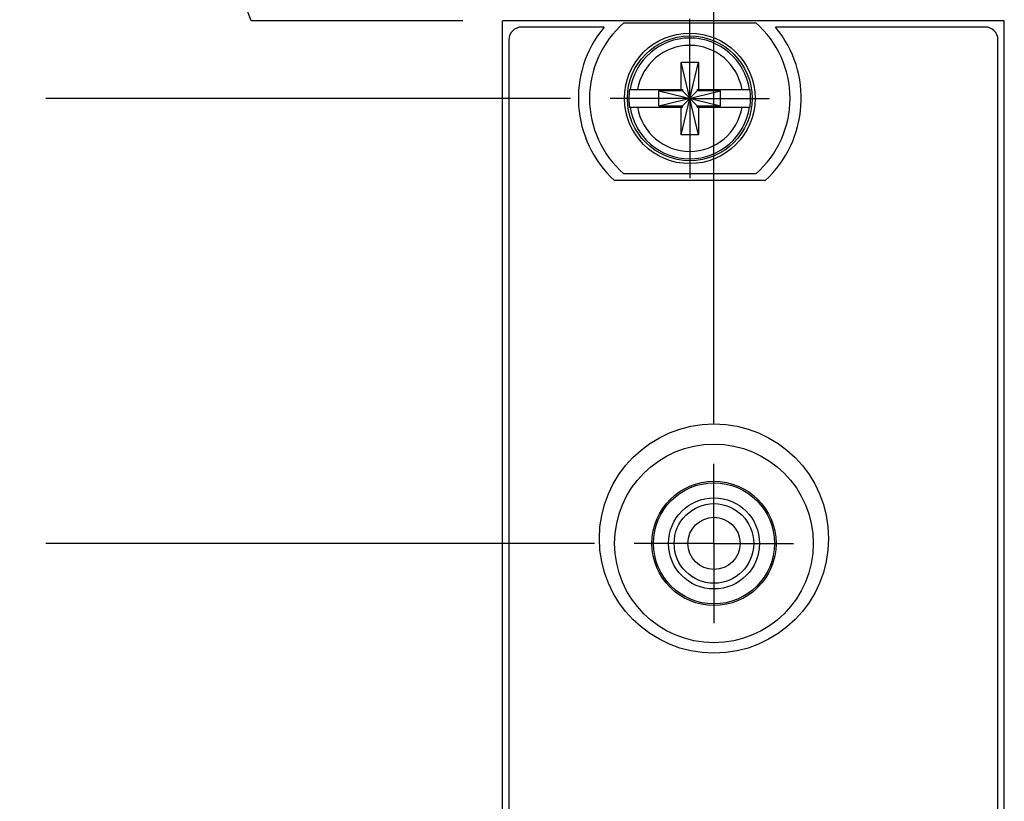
# Model space of a CAD drawing. Header units: inches. Extents: x 0.2 to 16.8, y 0.2 to 10.8.
# Tile 5 of 20: x 3.4 to 5, y 7 to 8.2. Entities that reach past the tile are written whole.
import ezdxf

# ---------------------------------------------------------------- set-up
doc = ezdxf.new("R2010")
doc.units = ezdxf.units.IN
doc.header["$LTSCALE"] = 0.935
doc.header["$MEASUREMENT"] = 0
doc.linetypes.add('CENTER', pattern=[0.6, 0.375, -0.075, 0.075, -0.075])
doc.layers.get('0').update_dxf_attribs({"linetype": 'CONTINUOUS'})
doc.layers.add('02___PRT_ALL_AXES', color=7, linetype='CONTINUOUS')
doc.layers.add('DIMENSIONS', color=7, linetype='CONTINUOUS')
doc.styles.get("Standard").update_dxf_attribs({"font": 'txt', "width": 0.8})
doc.dimstyles.new('DIMSTYLE_2', dxfattribs={"dimtxt": 0.125, "dimasz": 0.18, "dimexe": 0.18, "dimexo": 0.0625, "dimgap": 0.09, "dimtad": 0, "dimtih": 1, "dimtoh": 1, "dimdec": 3, "dimzin": 4, "dimdsep": 46, "dimtxsty": 'STANDARD', "dimblk": '_FILLED', "dimblk1": '_FILLED', "dimblk2": '_FILLED', "dimcen": 0.09, "dimadec": 0, "dimazin": 0, "dimtp": 0.01, "dimtm": 0.01, "dimtfac": 1, "dimtdec": 3, "dimtofl": 0, "dimtmove": 0, "dimatfit": 3, "dimldrblk": '_FILLED', "dimfxl": 1, "dimtolj": 1, "dimtzin": 4, "dimarcsym": 0})

# ---------------------------------------------------------------- blocks, each defined once
blk = doc.blocks.new('*D3')
at = {"layer": 'DIMENSIONS', "color": 2, "linetype": 'CONTINUOUS'}
for p, q in [((3.7726, 8.3117), (3.4847, 8.3117)), ((3.8074, 8.2184), (3.7726, 8.3117)), ((4.1397, 8.2184), (3.8074, 8.2184))]:
    blk.add_line(p, q, dxfattribs=at)
at = {"layer": 'DIMENSIONS', "color": 2, "linetype": 'CONTINUOUS', "insert": (3.4222, 8.3742), "char_height": 0.125, "width": 1.025, "attachment_point": 3, "line_spacing_factor": 0.9}
blk.add_mtext('.122{\\Ftxt.shx;\\W1.000000;\\H0.125000; }[3.1]', dxfattribs=at)
blk = doc.blocks.new('_FILLED')
at = {"color": 0, "linetype": 'BYBLOCK'}
blk.add_solid([(0, 0), (-1, 0.1736), (-1, -0.1736)], dxfattribs=at)
blk = doc.blocks.new('*D4')
at = {"layer": 'DIMENSIONS', "color": 2, "linetype": 'CONTINUOUS'}
blk.add_line((4.3086, 8.0964), (3.4847, 8.0964), dxfattribs=at)
at = {"layer": 'DIMENSIONS', "color": 2, "linetype": 'CONTINUOUS', "insert": (3.4222, 8.1589), "char_height": 0.125, "width": 0.825, "attachment_point": 3, "line_spacing_factor": 0.9}
blk.add_mtext('.000{\\Ftxt.shx;\\W1.000000;\\H0.125000; }[0]', dxfattribs=at)
blk = doc.blocks.new('*D7')
at = {"layer": 'DIMENSIONS', "color": 2, "linetype": 'CONTINUOUS'}
blk.add_line((4.2022, 8.2809), (4.2022, 8.9059), dxfattribs=at)
at = {"layer": 'DIMENSIONS', "color": 2, "linetype": 'CONTINUOUS', "insert": (4.1397, 8.9684), "char_height": 0.125, "width": 1.125, "attachment_point": 1, "rotation": 90, "line_spacing_factor": 0.9}
blk.add_mtext('.294{\\Ftxt.shx;\\W1.000000;\\H0.125000; }[7.47]', dxfattribs=at)
blk = doc.blocks.new('*D8')
at = {"layer": 'DIMENSIONS', "color": 2, "linetype": 'CONTINUOUS'}
for p, q in [((4.6899, 8.6936), (4.6899, 8.9059)), ((4.5342, 8.5021), (4.6899, 8.6936)), ((4.5342, 7.5853), (4.5342, 8.5021))]:
    blk.add_line(p, q, dxfattribs=at)
at = {"layer": 'DIMENSIONS', "color": 2, "linetype": 'CONTINUOUS', "insert": (4.6274, 8.9684), "char_height": 0.125, "width": 1.125, "attachment_point": 1, "rotation": 90, "line_spacing_factor": 0.9}
blk.add_mtext('.038{\\Ftxt.shx;\\W1.000000;\\H0.125000; }[0.97]', dxfattribs=at)
blk = doc.blocks.new('*D11')
at = {"layer": 'DIMENSIONS', "color": 2, "linetype": 'CONTINUOUS'}
blk.add_line((4.3466, 7.3977), (3.4847, 7.3977), dxfattribs=at)
at = {"layer": 'DIMENSIONS', "color": 2, "linetype": 'CONTINUOUS', "insert": (3.4222, 7.4602), "char_height": 0.125, "width": 1.325, "attachment_point": 3, "line_spacing_factor": 0.9}
blk.add_mtext('-.699{\\Ftxt.shx;\\W1.000000;\\H0.125000; }[17.75]', dxfattribs=at)
blk = doc.blocks.new('*D12')
at = {"layer": 'DIMENSIONS', "color": 2, "linetype": 'CONTINUOUS'}
blk.add_line((4.3606, 6.8262), (3.4847, 6.8262), dxfattribs=at)
at = {"layer": 'DIMENSIONS', "color": 2, "linetype": 'CONTINUOUS', "insert": (3.4222, 6.8887), "char_height": 0.125, "width": 1.425, "attachment_point": 3, "line_spacing_factor": 0.9}
blk.add_mtext('-1.270{\\Ftxt.shx;\\W1.000000;\\H0.125000; }[32.26]', dxfattribs=at)
blk = doc.blocks.new('*D13')
at = {"layer": 'DIMENSIONS', "color": 2, "linetype": 'CONTINUOUS'}
blk.add_line((4.3606, 5.8813), (3.4847, 5.8813), dxfattribs=at)
at = {"layer": 'DIMENSIONS', "color": 2, "linetype": 'CONTINUOUS', "insert": (3.4222, 5.9438), "char_height": 0.125, "width": 1.425, "attachment_point": 3, "line_spacing_factor": 0.9}
blk.add_mtext('-2.215{\\Ftxt.shx;\\W1.000000;\\H0.125000; }[56.26]', dxfattribs=at)
blk = doc.blocks.new('*D14')
at = {"layer": 'DIMENSIONS', "color": 2, "linetype": 'CONTINUOUS'}
blk.add_line((4.3727, 5.4142), (3.4847, 5.4142), dxfattribs=at)
at = {"layer": 'DIMENSIONS', "color": 2, "linetype": 'CONTINUOUS', "insert": (3.4222, 5.4767), "char_height": 0.125, "width": 1.425, "attachment_point": 3, "line_spacing_factor": 0.9}
blk.add_mtext('-2.682{\\Ftxt.shx;\\W1.000000;\\H0.125000; }[68.13]', dxfattribs=at)
blk = doc.blocks.new('*D15')
at = {"layer": 'DIMENSIONS', "color": 2, "linetype": 'CONTINUOUS'}
blk.add_line((4.3727, 4.4693), (3.4847, 4.4693), dxfattribs=at)
at = {"layer": 'DIMENSIONS', "color": 2, "linetype": 'CONTINUOUS', "insert": (3.4222, 4.5318), "char_height": 0.125, "width": 1.425, "attachment_point": 3, "line_spacing_factor": 0.9}
blk.add_mtext('-3.627{\\Ftxt.shx;\\W1.000000;\\H0.125000; }[92.13]', dxfattribs=at)
blk = doc.blocks.new('*D16')
at = {"layer": 'DIMENSIONS', "color": 2, "linetype": 'CONTINUOUS'}
blk.add_line((4.3086, 3.2755), (3.4847, 3.2755), dxfattribs=at)
at = {"layer": 'DIMENSIONS', "color": 2, "linetype": 'CONTINUOUS', "insert": (3.4222, 3.338), "char_height": 0.125, "width": 1.525, "attachment_point": 3, "line_spacing_factor": 0.9}
blk.add_mtext('-4.821{\\Ftxt.shx;\\W1.000000;\\H0.125000; }[122.45]', dxfattribs=at)

msp = doc.modelspace()

# ---------------------------------------------------------------- linework, layer by layer
at = {"color": 7, "linetype": 'CONTINUOUS'}
for p, q in [((4.2022, 3.0805), (4.2022, 8.2184)), ((4.9902, 8.2184), (4.2022, 8.2184)), ((4.3925, 8.2149), (4.6, 8.2149)), ((4.9902, 3.0805), (4.9902, 8.2184)), ((4.3617, 8.2084), (4.2322, 8.2084)), ((4.9602, 8.2084), (4.6307, 8.2084)), ((4.2122, 8.1884), (4.2122, 4.1184)), ((4.9802, 4.1184), (4.9802, 8.1884)), ((4.4824, 8.0393), (4.51, 8.1535)), ((4.4824, 8.1101), (4.4824, 8.1535)), ((4.51, 8.0393), (4.4824, 8.1535)), ((4.4824, 8.1535), (4.51, 8.1535)), ((4.51, 8.1535), (4.51, 8.1101)), ((4.4016, 8.1101), (4.4845, 8.1101)), ((4.4477, 8.0847), (4.4477, 8.1081)), ((4.4477, 8.0847), (4.5447, 8.1081)), ((4.4845, 8.1081), (4.4477, 8.1081)), ((4.4477, 8.1081), (4.5447, 8.0847)), ((4.4845, 8.1101), (4.4845, 8.1081)), ((4.4845, 8.0847), (4.5079, 8.1081)), ((4.5079, 8.0847), (4.4845, 8.1081)), ((4.5079, 8.1101), (4.5079, 8.1081)), ((4.5079, 8.1101), (4.5909, 8.1101)), ((4.5447, 8.1081), (4.5079, 8.1081)), ((4.5447, 8.0847), (4.5447, 8.1081)), ((4.4016, 8.0826), (4.4845, 8.0826)), ((4.4477, 8.0847), (4.4845, 8.0847)), ((4.4824, 8.0393), (4.4824, 8.0826)), ((4.4845, 8.0826), (4.4845, 8.0847)), ((4.5079, 8.0826), (4.5079, 8.0847)), ((4.5079, 8.0847), (4.5447, 8.0847)), ((4.5079, 8.0826), (4.5909, 8.0826)), ((4.51, 8.0826), (4.51, 8.0393)), ((4.51, 8.0393), (4.4824, 8.0393)), ((4.6145, 7.9674), (4.378, 7.9674)), ((4.6, 7.9779), (4.3925, 7.9779))]:
    msp.add_line(p, q, dxfattribs=at)
for centre, radius in [((4.4962, 8.0964), 0.1025), ((4.4962, 8.0964), 0.098), ((4.5342, 7.4054), 0.18), ((4.5342, 7.3977), 0.156), ((4.5342, 7.3977), 0.0975), ((4.5342, 7.3977), 0.095), ((4.5342, 7.3977), 0.0715), ((4.5342, 7.3977), 0.0625), ((4.5342, 7.3977), 0.041)]:
    msp.add_circle(centre, radius, dxfattribs=at)
for centre, radius, start, end in [((4.4962, 8.0964), 0.1575, 131.203, 228.797), ((4.4962, 8.0964), 0.1575, 311.203, 48.797), ((4.2322, 8.1884), 0.02, 90, 180), ((4.4962, 8.0964), 0.175, 140.2082, 227.4886), ((4.4962, 8.0964), 0.175, 312.5114, 39.7918), ((4.9602, 8.1884), 0.02, 0, 90), ((4.4962, 8.0964), 0.0947, 8.3637, 171.6363), ((4.4962, 8.0964), 0.0832, 9.5336, 170.4664), ((4.4962, 8.0964), 0.0956, 171.7166, 188.2834), ((4.4962, 8.0964), 0.0956, 351.7166, 8.2834), ((4.4962, 8.0964), 0.0947, 188.3637, 351.6363), ((4.4962, 8.0964), 0.0832, 189.5336, 350.4664)]:
    msp.add_arc(centre, radius, start, end, dxfattribs=at)
at = {"layer": '02___PRT_ALL_AXES', "color": 7, "linetype": 'CENTER'}
for p, q in [((4.4962, 8.0964), (4.4962, 8.2215)), ((4.4962, 8.0964), (4.3711, 8.0964)), ((4.4962, 8.0964), (4.4962, 7.9713)), ((4.4962, 8.0964), (4.6213, 8.0964)), ((4.5342, 7.3977), (4.5342, 7.5228)), ((4.5342, 7.3977), (4.4091, 7.3977)), ((4.5342, 7.3977), (4.5342, 7.2726)), ((4.5342, 7.3977), (4.6593, 7.3977))]:
    msp.add_line(p, q, dxfattribs=at)

# ---------------------------------------------------------------- dimensions: what is measured, and where the dimension line sits
at = {"layer": 'DIMENSIONS', "color": 2, "linetype": 'CONTINUOUS'}
for feature_location, offset, dtype, origin, picture, middle in [((4.2022, 8.2809), (0, 0.625), 1, (4.4962, 8.2184), '*D7', (4.2022, 9.5309)), ((4.5342136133, 7.5853190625), (0.1557272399, 1.32055), 0, (4.4962136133, 7.5228190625), '*D8', (4.6899408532, 9.5308690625)), ((4.1397, 8.2184), (-0.655, 0.0933), 0, (4.3711, 8.0964), '*D3', (2.6597, 8.3117)), ((4.3086136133, 8.0963690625), (-0.8239423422, 0), 0, (4.3711136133, 8.0963690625), '*D4', (2.7596712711, 8.0963690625))]:
    dim = msp.add_ordinate_dim(feature_location=feature_location, offset=offset, dtype=dtype, origin=origin, dimstyle='DIMSTYLE_2', dxfattribs=at)
    dim.commit()
    dim.dimension.update_dxf_attribs({"geometry": picture, "text_midpoint": middle})
for feature_location, offset, origin, picture, middle in [((4.3086, 3.2755), (-0.8239, 0), (4.3711, 8.0964), '*D16', (2.4097, 3.2755)), ((4.3606, 6.8262), (-0.8759, 0), (4.4231, 8.0964), '*D12', (2.4597, 6.8262)), ((4.3606, 5.8813), (-0.8759, 0), (4.4231, 8.0964), '*D13', (2.4597, 5.8813)), ((4.3727, 5.4142), (-0.888, 0), (4.4352, 8.0964), '*D14', (2.4597, 5.4142)), ((4.3727, 4.4693), (-0.888, 0), (4.4352, 8.0964), '*D15', (2.4597, 4.4693)), ((4.3466, 7.3977), (-0.8619, 0), (4.4091, 8.0964), '*D11', (2.5597, 7.3977))]:
    dim = msp.add_ordinate_dim(feature_location=feature_location, offset=offset, dtype=0, origin=origin, text='-<>', dimstyle='DIMSTYLE_2', dxfattribs=at)
    dim.commit()
    dim.dimension.update_dxf_attribs({"geometry": picture, "text_midpoint": middle})

doc.saveas('drawing.dxf')
